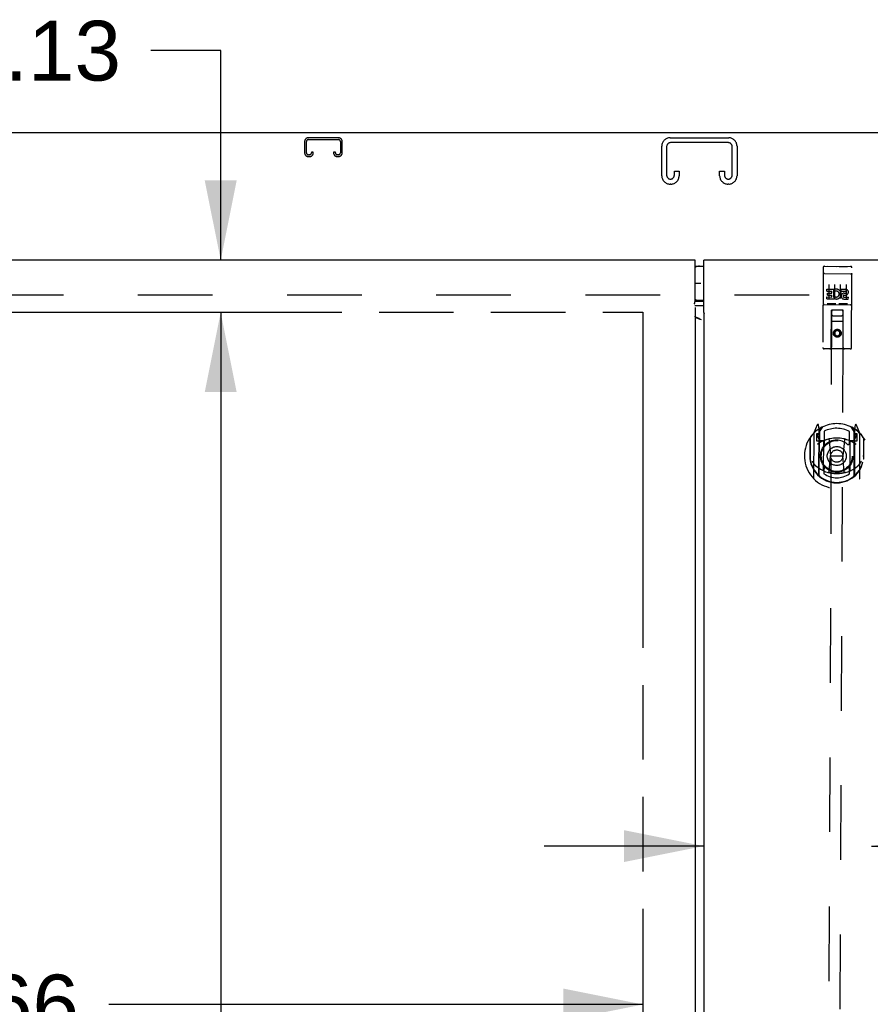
# Model space of a CAD drawing. Header units: inches. Extents: x 0 to 293, y 0 to 190.
# Tile 21 of 22: x 233 to 252, y 115 to 136. Entities that reach past the tile are written whole.
import ezdxf

# ---------------------------------------------------------------- set-up
doc = ezdxf.new("R2010")
doc.units = ezdxf.units.IN
doc.header["$LTSCALE"] = 16.117381
doc.header["$MEASUREMENT"] = 0
doc.linetypes.add('HIDDEN', pattern=[0.2, 0.1, -0.1])
doc.linetypes.add('PHANTOM', pattern=[0.8, 0.45, -0.05, 0.1, -0.05, 0.1, -0.05])
doc.layers.get('0').update_dxf_attribs({"linetype": 'CONTINUOUS'})
for name, color, linetype in [('02___PRT_ALL_AXES', 7, 'CONTINUOUS'), ('AVAILABLE_DOOR_SPACE', 7, 'CONTINUOUS'), ('DEFAULT_2', 8, 'HIDDEN'), ('DIMENSIONS', 7, 'CONTINUOUS'), ('GASKET', 7, 'CONTINUOUS')]:
    doc.layers.add(name, color=color, linetype=linetype)
doc.styles.get("Standard").update_dxf_attribs({"font": 'arial.ttf'})
doc.dimstyles.new('DIMSTYLE_1', dxfattribs={"dimtxt": 1.292838, "dimasz": 1.723784, "dimexe": 0.09, "dimexo": 0.07, "dimgap": 0.0375, "dimtad": 0, "dimtih": 1, "dimtoh": 1, "dimzin": 4, "dimdsep": 46, "dimtxsty": 'Standard', "dimblk": '_FILLED', "dimblk1": '_FILLED', "dimblk2": '_FILLED', "dimcen": 0.09, "dimazin": 1, "dimtfac": 1, "dimtdec": 3, "dimtofl": 0, "dimtmove": 0, "dimatfit": 3, "dimldrblk": '_FILLED', "dimfxl": 1, "dimtolj": 1, "dimtzin": 4, "dimarcsym": 0})

# ---------------------------------------------------------------- blocks, each defined once
blk = doc.blocks.new('_FILLED')
at = {"color": 0, "linetype": 'ByBlock'}
blk.add_solid([(0, 0), (-1, 0.2), (-1, -0.2)], dxfattribs=at)
blk = doc.blocks.new('*D21')
at = {"layer": 'DIMENSIONS', "color": 2, "linetype": 'Continuous'}
for p, q in [((237.755, 129.499), (237.755, 100.667)), ((237.755, 69.249), (237.755, 96.142))]:
    blk.add_line(p, q, dxfattribs=at)
at = {"layer": 'DIMENSIONS', "color": 2, "linetype": 'Continuous', "xscale": 1.7237841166, "yscale": 1.7237841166, "zscale": 1.7237841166}
for p, rotation in [((237.755, 129.499), 90), ((237.755, 69.249), 270)]:
    blk.add_blockref('_FILLED', p, dxfattribs=dict(at, rotation=rotation))
at = {"layer": 'DIMENSIONS', "color": 2, "linetype": 'Continuous', "insert": (237.755, 100.021), "char_height": 1.2928, "width": 4.51772, "attachment_point": 2, "line_spacing_factor": 0.9}
blk.add_mtext('60.25\\Ptyp.', dxfattribs=at)
blk = doc.blocks.new('*D22')
at = {"layer": 'DIMENSIONS', "color": 2, "linetype": 'Continuous'}
for p, q in [((248.194, 117.959), (244.746, 117.959)), ((251.819, 117.959), (254.794, 117.959))]:
    blk.add_line(p, q, dxfattribs=at)
at = {"layer": 'DIMENSIONS', "color": 2, "linetype": 'Continuous', "xscale": 1.7237841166, "yscale": 1.7237841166, "zscale": 1.7237841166}
blk.add_blockref('_FILLED', (248.194, 117.959), dxfattribs=at)
at = {"layer": 'DIMENSIONS', "color": 2, "linetype": 'Continuous', "xscale": 1.7237841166, "yscale": 1.7237841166, "zscale": 1.7237841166, "rotation": 180}
blk.add_blockref('_FILLED', (251.819, 117.959), dxfattribs=at)
at = {"layer": 'DIMENSIONS', "color": 2, "linetype": 'Continuous', "insert": (255.44, 118.606), "char_height": 1.2928, "width": 3.51325, "attachment_point": 1, "line_spacing_factor": 0.9}
blk.add_mtext('3.63', dxfattribs=at)
blk = doc.blocks.new('*D26')
at = {"layer": 'DIMENSIONS', "color": 2, "linetype": 'Continuous'}
for p, q in [((220.225, 114.535), (229.527, 114.535)), ((246.881, 114.535), (235.338, 114.535))]:
    blk.add_line(p, q, dxfattribs=at)
at = {"layer": 'DIMENSIONS', "color": 2, "linetype": 'Continuous', "xscale": 1.7237841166, "yscale": 1.7237841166, "zscale": 1.7237841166, "rotation": 180}
blk.add_blockref('_FILLED', (220.225, 114.535), dxfattribs=at)
at = {"layer": 'DIMENSIONS', "color": 2, "linetype": 'Continuous', "xscale": 1.7237841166, "yscale": 1.7237841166, "zscale": 1.7237841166}
blk.add_blockref('_FILLED', (246.881, 114.535), dxfattribs=at)
at = {"layer": 'DIMENSIONS', "color": 2, "linetype": 'Continuous', "insert": (232.433, 115.181), "char_height": 1.2928, "width": 4.51772, "attachment_point": 2, "line_spacing_factor": 0.9}
blk.add_mtext('26.66', dxfattribs=at)
blk = doc.blocks.new('*D29')
at = {"layer": 'DIMENSIONS', "color": 2, "linetype": 'Continuous'}
for p, q in [((237.755, 135.154), (236.247, 135.154)), ((237.755, 130.624), (237.755, 135.154)), ((237.755, 129.499), (237.755, 126.052))]:
    blk.add_line(p, q, dxfattribs=at)
at = {"layer": 'DIMENSIONS', "color": 2, "linetype": 'Continuous', "xscale": 1.7237841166, "yscale": 1.7237841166, "zscale": 1.7237841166}
for p, rotation in [((237.755, 130.624), 270), ((237.755, 129.499), 90)]:
    blk.add_blockref('_FILLED', p, dxfattribs=dict(at, rotation=rotation))
at = {"layer": 'DIMENSIONS', "color": 2, "linetype": 'Continuous', "insert": (235.6, 135.8), "char_height": 1.2928, "width": 3.51325, "attachment_point": 3, "line_spacing_factor": 0.9}
blk.add_mtext('1.13', dxfattribs=at)

msp = doc.modelspace()

# ---------------------------------------------------------------- linework, layer by layer
at = {"color": 3, "linetype": 'Continuous'}
for p, q in [((278.048, 133.374), (218.152, 133.374)), ((248.006, 130.624), (218.475, 130.624)), ((248.006, 129.734), (248.006, 130.624)), ((248.194, 129.524), (248.194, 130.624)), ((277.725, 130.624), (248.194, 130.624)), ((248.194, 129.639), (248.03, 129.639)), ((248.006, 129.6), (248.006, 69.149)), ((248.194, 129.465), (248.194, 69.283)), ((248.201, 129.465), (248.194, 129.465)), ((248.201, 129.465), (248.204, 129.47)), ((248.092, 129.355), (248.1, 129.359)), ((248.1, 129.352), (248.108, 129.355))]:
    msp.add_line(p, q, dxfattribs=at)
at = {"color": 7, "linetype": 'Continuous'}
for p, q in [((248.006, 130.494), (248.194, 130.494)), ((248.194, 129.754), (248.006, 129.754)), ((248.006, 129.737), (248.009, 129.737)), ((248.03, 129.738), (248.194, 129.738)), ((248.073, 129.362), (248.079, 129.368)), ((248.113, 129.347), (248.121, 129.349))]:
    msp.add_line(p, q, dxfattribs=at)
at = {"color": 3, "linetype": 'Continuous'}
for points in [[(247.997, 129.679), (247.995, 129.682), (247.994, 129.683), (247.994, 129.684), (247.993, 129.684), (247.993, 129.685), (247.993, 129.685), (247.993, 129.686), (247.994, 129.686), (247.994, 129.687), (247.995, 129.688), (247.995, 129.688), (247.996, 129.69), (247.996, 129.691), (247.997, 129.692), (247.998, 129.694), (247.999, 129.696), (247.999, 129.698), (248, 129.7), (248.001, 129.703), (248.002, 129.706), (248.002, 129.709), (248.003, 129.712), (248.004, 129.716), (248.004, 129.72), (248.005, 129.725), (248.006, 129.729), (248.006, 129.734)], [(248, 129.676), (247.998, 129.678), (247.997, 129.679)], [(248.03, 129.639), (248.024, 129.639), (248.019, 129.639), (248.014, 129.638), (248.009, 129.638), (248.005, 129.637)], [(248.019, 129.39), (248.015, 129.393), (248.012, 129.397), (248.01, 129.4), (248.008, 129.404), (248.007, 129.407), (248.006, 129.411)], [(248.206, 129.476), (248.206, 129.478), (248.205, 129.478), (248.205, 129.479), (248.204, 129.48), (248.203, 129.482), (248.203, 129.483), (248.202, 129.485), (248.201, 129.486), (248.201, 129.488), (248.2, 129.49), (248.199, 129.493), (248.199, 129.495), (248.198, 129.498), (248.198, 129.501), (248.197, 129.503), (248.196, 129.506), (248.196, 129.509), (248.195, 129.512), (248.195, 129.516), (248.194, 129.52), (248.194, 129.524)], [(248.204, 129.47), (248.205, 129.472), (248.206, 129.473), (248.207, 129.473), (248.207, 129.474), (248.207, 129.474), (248.207, 129.475), (248.207, 129.475), (248.207, 129.476), (248.206, 129.476)], [(248.149, 129.335), (248.131, 129.344), (248.113, 129.353), (248.094, 129.361), (248.076, 129.369), (248.058, 129.377), (248.04, 129.384), (248.022, 129.39), (248.019, 129.391)], [(248.149, 129.335), (248.129, 129.342), (248.119, 129.346), (248.109, 129.349), (248.099, 129.352), (248.09, 129.356), (248.081, 129.359), (248.072, 129.363), (248.064, 129.366), (248.056, 129.37), (248.048, 129.373), (248.041, 129.376), (248.035, 129.38), (248.029, 129.383), (248.024, 129.387), (248.019, 129.39)]]:
    msp.add_lwpolyline(points, dxfattribs=at)
at = {"color": 7, "linetype": 'Continuous'}
msp.add_lwpolyline([(248.009, 129.737), (248.014, 129.738), (248.019, 129.738), (248.024, 129.738), (248.03, 129.738)], dxfattribs=at)
for centre, start, end in [((248.104, 130.314), 90, 122.8107), ((248.104, 129.934), 237.1893, 270)]:
    msp.add_arc(centre, 0.18, start, end, dxfattribs=at)
at = {"layer": '02___PRT_ALL_AXES', "color": 8, "linetype": 'HIDDEN'}
for p, q in [((250.803, 130.492), (251.368, 130.49)), ((250.851, 129.957), (250.852, 129.999)), ((250.851, 129.957), (250.965, 129.957)), ((250.852, 129.999), (251.008, 129.999)), ((250.872, 129.872), (250.872, 129.915)), ((250.872, 129.915), (250.965, 129.914)), ((250.872, 129.872), (250.965, 129.872)), ((250.964, 129.828), (250.965, 129.872)), ((250.965, 129.914), (250.965, 129.957)), ((251.007, 129.821), (251.008, 129.999)), ((251.007, 129.821), (251.02, 129.84)), ((251.032, 129.951), (251.015, 129.99)), ((251.164, 129.956), (251.164, 129.998)), ((251.164, 129.998), (251.256, 129.998)), ((251.164, 129.956), (251.256, 129.955)), ((251.223, 129.871), (251.27, 129.871)), ((251.227, 129.912), (251.256, 129.912)), ((250.8, 129.664), (251.365, 129.662)), ((250.851, 129.786), (250.851, 129.829)), ((250.851, 129.829), (250.964, 129.828)), ((250.851, 129.786), (251.007, 129.786)), ((251.007, 129.786), (251.007, 129.798)), ((251.01, 129.796), (251.007, 129.798)), ((251.227, 129.827), (251.32, 129.827)), ((251.227, 129.785), (251.319, 129.784)), ((251.319, 129.784), (251.32, 129.827))]:
    msp.add_line(p, q, dxfattribs=at)
msp.add_circle((251.08, 129.046), 0.085, dxfattribs=at)
for centre, radius, start, end in [((251.057, 129.892), 0.107, 244.0335, 113.1726), ((251.057, 129.892), 0.0639, 234.6594, 113.1725), ((251.227, 129.848), 0.0635, 89.7699, 269.7699), ((251.227, 129.849), 0.0219, 100.0769, 269.7699), ((251.256, 129.933), 0.0644, 282.0694, 89.8474), ((251.256, 129.933), 0.0219, 269.671, 89.7699)]:
    msp.add_arc(centre, radius, start, end, dxfattribs=at)
at = {"layer": 'AVAILABLE_DOOR_SPACE', "color": 4, "linetype": 'PHANTOM'}
for p, q in [((220.225, 129.499), (246.881, 129.499)), ((246.881, 129.499), (246.881, 69.249))]:
    msp.add_line(p, q, dxfattribs=at)
at = {"layer": 'DEFAULT_2', "color": 8, "linetype": 'HIDDEN'}
for p, q in [((240.301, 133.27), (239.649, 133.27)), ((247.468, 133.27), (248.733, 133.27)), ((239.569, 133.19), (239.569, 132.944)), ((239.609, 132.944), (239.609, 133.19)), ((239.649, 133.23), (240.301, 133.23)), ((240.341, 133.19), (240.341, 132.944)), ((240.381, 132.944), (240.381, 133.19)), ((247.288, 132.45), (247.288, 133.09)), ((247.392, 133.076), (247.392, 132.464)), ((248.719, 133.166), (247.482, 133.166)), ((248.809, 132.464), (248.809, 133.076)), ((248.913, 133.09), (248.913, 132.45)), ((239.676, 132.904), (239.649, 132.904)), ((239.649, 132.864), (239.676, 132.864)), ((239.716, 132.958), (239.716, 132.944)), ((239.756, 132.958), (239.716, 132.958)), ((239.756, 132.944), (239.756, 132.958)), ((240.194, 132.958), (240.194, 132.944)), ((240.234, 132.958), (240.194, 132.958)), ((240.234, 132.944), (240.234, 132.958)), ((240.301, 132.904), (240.274, 132.904)), ((240.274, 132.864), (240.301, 132.864)), ((247.559, 132.464), (247.559, 132.552)), ((247.559, 132.552), (247.663, 132.552)), ((247.663, 132.552), (247.663, 132.45)), ((248.538, 132.45), (248.538, 132.552)), ((248.538, 132.552), (248.642, 132.552)), ((248.642, 132.552), (248.642, 132.464)), ((247.483, 132.27), (247.468, 132.27)), ((248.733, 132.27), (248.718, 132.27)), ((250.868, 130.492), (251.053, 130.491)), ((251.118, 130.491), (251.303, 130.49)), ((250.773, 130.463), (250.766, 128.738)), ((250.789, 130.334), (250.788, 130.334)), ((250.79, 130.334), (250.789, 130.334)), ((250.79, 130.334), (250.79, 130.334)), ((250.791, 130.334), (250.79, 130.334)), ((250.792, 130.334), (250.791, 130.334)), ((250.793, 130.334), (250.792, 130.334)), ((250.793, 130.334), (250.793, 130.334)), ((250.794, 130.334), (250.793, 130.334)), ((250.795, 130.334), (250.794, 130.334)), ((250.796, 130.334), (250.795, 130.334)), ((250.797, 130.334), (250.796, 130.334)), ((250.798, 130.334), (250.797, 130.334)), ((250.798, 130.334), (250.798, 130.334)), ((250.799, 130.334), (250.798, 130.334)), ((250.8, 130.334), (250.799, 130.334)), ((250.801, 130.334), (250.8, 130.334)), ((250.802, 130.334), (250.801, 130.334)), ((250.802, 130.334), (251.367, 130.332)), ((251.367, 130.332), (251.368, 130.332)), ((251.368, 130.332), (251.369, 130.332)), ((251.369, 130.332), (251.37, 130.332)), ((251.37, 130.332), (251.371, 130.332)), ((251.371, 130.332), (251.371, 130.332)), ((251.371, 130.332), (251.372, 130.332)), ((251.372, 130.332), (251.373, 130.332)), ((251.373, 130.332), (251.374, 130.332)), ((251.374, 130.332), (251.375, 130.332)), ((251.375, 130.332), (251.375, 130.332)), ((251.375, 130.332), (251.376, 130.332)), ((251.376, 130.332), (251.377, 130.332)), ((251.377, 130.332), (251.378, 130.332)), ((251.378, 130.332), (251.379, 130.332)), ((251.379, 130.332), (251.379, 130.332)), ((251.379, 130.332), (251.38, 130.331)), ((251.391, 128.735), (251.398, 130.46)), ((250.896, 130.101), (250.895, 129.795)), ((251.021, 130.1), (251.02, 129.794)), ((251.146, 130.1), (251.145, 129.794)), ((251.271, 130.099), (251.27, 129.793)), ((219.85, 129.874), (276.35, 129.874)), ((250.8, 129.664), (251.365, 129.662)), ((251.043, 129.679), (250.871, 129.68)), ((251.293, 129.678), (251.121, 129.679)), ((250.957, 129.547), (250.844, 101.545)), ((250.948, 128.737), (250.955, 129.547)), ((250.957, 129.547), (250.955, 129.547)), ((251.207, 129.546), (250.957, 129.547)), ((250.996, 129.422), (251.166, 129.421)), ((251.094, 101.544), (251.207, 129.546)), ((251.208, 129.546), (251.207, 129.546)), ((251.208, 128.736), (251.208, 129.546)), ((251.208, 129.296), (250.953, 129.297)), ((251.08, 129.118), (251.017, 129.082)), ((251.017, 129.082), (251.017, 129.01)), ((251.017, 129.082), (251.027, 129.077)), ((251.017, 129.01), (251.027, 129.016)), ((251.017, 129.01), (251.079, 128.974)), ((251.08, 129.107), (251.027, 129.077)), ((251.027, 129.077), (251.027, 129.016)), ((251.027, 129.016), (251.079, 128.985)), ((251.079, 128.985), (251.132, 129.016)), ((251.079, 128.974), (251.142, 129.01)), ((251.079, 128.974), (251.079, 128.985)), ((251.08, 129.118), (251.08, 129.107)), ((251.142, 129.082), (251.08, 129.118)), ((251.132, 129.076), (251.08, 129.107)), ((251.142, 129.082), (251.132, 129.076)), ((251.132, 129.016), (251.132, 129.076)), ((251.142, 129.01), (251.132, 129.016)), ((251.142, 129.01), (251.142, 129.082)), ((251.361, 128.705), (250.796, 128.707)), ((250.571, 126.878), (250.567, 125.911)), ((250.646, 127.064), (250.575, 126.889)), ((250.628, 126.873), (250.628, 126.723)), ((250.688, 126.873), (250.628, 126.873)), ((250.696, 126.853), (250.641, 126.853)), ((250.668, 126.964), (250.667, 126.964)), ((250.667, 126.964), (250.667, 126.964)), ((250.667, 126.964), (250.667, 126.964)), ((250.689, 126.98), (250.675, 127.061)), ((250.685, 125.964), (250.689, 126.98)), ((250.692, 125.969), (250.696, 126.972)), ((250.696, 126.913), (250.766, 127.022)), ((250.699, 126.947), (250.698, 126.74)), ((250.796, 126.925), (250.795, 126.672)), ((251.345, 126.67), (251.346, 126.923)), ((251.376, 127.019), (251.446, 126.91)), ((251.442, 125.966), (251.446, 126.969)), ((251.443, 126.737), (251.444, 126.944)), ((251.454, 126.977), (251.45, 125.961)), ((251.513, 126.87), (251.453, 126.87)), ((251.468, 127.058), (251.454, 126.977)), ((251.475, 126.961), (251.471, 126.964)), ((251.566, 126.885), (251.497, 127.061)), ((251.513, 126.72), (251.513, 126.87)), ((251.567, 125.907), (251.571, 126.874)), ((250.488, 126.783), (250.486, 126.395)), ((250.495, 126.786), (250.494, 126.328)), ((250.628, 126.723), (250.688, 126.723)), ((250.636, 126.846), (250.666, 126.8)), ((250.788, 126.722), (250.715, 126.722)), ((250.718, 126.72), (250.783, 126.72)), ((250.785, 126.081), (250.788, 126.712)), ((250.907, 126.737), (250.936, 126.393)), ((251.233, 126.736), (251.201, 126.392)), ((251.353, 126.71), (251.35, 126.078)), ((251.425, 126.719), (251.353, 126.719)), ((251.357, 126.717), (251.423, 126.717)), ((251.501, 126.85), (251.446, 126.85)), ((251.453, 126.72), (251.513, 126.72)), ((251.475, 126.796), (251.505, 126.842)), ((251.645, 126.781), (251.644, 126.324)), ((251.651, 126.39), (251.653, 126.778)), ((250.486, 126.395), (250.501, 126.395)), ((250.494, 126.328), (250.494, 126.326)), ((250.905, 126.054), (250.936, 126.393)), ((250.936, 126.393), (251.201, 126.392)), ((251.23, 126.053), (251.201, 126.392)), ((251.651, 126.39), (251.636, 126.39)), ((251.644, 126.324), (251.643, 126.321)), ((250.793, 126.111), (250.792, 126.008)), ((251.342, 126.006), (251.343, 126.109))]:
    msp.add_line(p, q, dxfattribs=at)
for points in [[(250.788, 130.334), (250.788, 130.334), (250.787, 130.334), (250.787, 130.333), (250.787, 130.333), (250.786, 130.333), (250.786, 130.333), (250.786, 130.333), (250.785, 130.333), (250.785, 130.333), (250.784, 130.333), (250.784, 130.333), (250.784, 130.333), (250.783, 130.333), (250.783, 130.333), (250.783, 130.333), (250.783, 130.333), (250.782, 130.333), (250.782, 130.333), (250.782, 130.333), (250.781, 130.332), (250.781, 130.332), (250.781, 130.332), (250.78, 130.332), (250.78, 130.332), (250.78, 130.332), (250.78, 130.332), (250.779, 130.332), (250.779, 130.332), (250.779, 130.332), (250.778, 130.332), (250.778, 130.332), (250.778, 130.332), (250.778, 130.331), (250.777, 130.331), (250.777, 130.331), (250.777, 130.331), (250.777, 130.331), (250.777, 130.331), (250.776, 130.331), (250.776, 130.331), (250.776, 130.331), (250.776, 130.331), (250.776, 130.331), (250.775, 130.33), (250.775, 130.33), (250.775, 130.33), (250.775, 130.33), (250.775, 130.33), (250.774, 130.33), (250.774, 130.33), (250.774, 130.33), (250.774, 130.33), (250.774, 130.33), (250.774, 130.33), (250.774, 130.329), (250.773, 130.329), (250.773, 130.329), (250.773, 130.329), (250.773, 130.329), (250.773, 130.329), (250.773, 130.329), (250.773, 130.329), (250.773, 130.329), (250.773, 130.329), (250.773, 130.328), (250.773, 130.328), (250.772, 130.328), (250.772, 130.328), (250.772, 130.328), (250.772, 130.328), (250.772, 130.328), (250.772, 130.328), (250.772, 130.328), (250.772, 130.327), (250.772, 130.327), (250.772, 130.327), (250.772, 130.327)], [(251.38, 130.331), (251.381, 130.331), (251.381, 130.331), (251.382, 130.331), (251.382, 130.331), (251.382, 130.331), (251.383, 130.331), (251.383, 130.331), (251.384, 130.331), (251.384, 130.331), (251.384, 130.331), (251.385, 130.331), (251.385, 130.331), (251.385, 130.331), (251.386, 130.331), (251.386, 130.331), (251.386, 130.33), (251.387, 130.33), (251.387, 130.33), (251.387, 130.33), (251.387, 130.33), (251.388, 130.33), (251.388, 130.33), (251.388, 130.33), (251.389, 130.33), (251.389, 130.33), (251.389, 130.33), (251.39, 130.33), (251.39, 130.33), (251.39, 130.329), (251.39, 130.329), (251.391, 130.329), (251.391, 130.329), (251.391, 130.329), (251.391, 130.329), (251.392, 130.329), (251.392, 130.329), (251.392, 130.329), (251.392, 130.329), (251.393, 130.329), (251.393, 130.329), (251.393, 130.328), (251.393, 130.328), (251.393, 130.328), (251.394, 130.328), (251.394, 130.328), (251.394, 130.328), (251.394, 130.328), (251.394, 130.328), (251.395, 130.328), (251.395, 130.328), (251.395, 130.327), (251.395, 130.327), (251.395, 130.327), (251.395, 130.327), (251.395, 130.327), (251.396, 130.327), (251.396, 130.327), (251.396, 130.327), (251.396, 130.327), (251.396, 130.327), (251.396, 130.327), (251.396, 130.326), (251.396, 130.326), (251.397, 130.326), (251.397, 130.326), (251.397, 130.326), (251.397, 130.326), (251.397, 130.326), (251.397, 130.326), (251.397, 130.326), (251.397, 130.325), (251.397, 130.325), (251.397, 130.325), (251.397, 130.325), (251.397, 130.325), (251.397, 130.325), (251.397, 130.325), (251.397, 130.325), (251.397, 130.325)], [(250.871, 129.68), (250.871, 129.68), (250.871, 129.68), (250.871, 129.68), (250.87, 129.68), (250.87, 129.68), (250.87, 129.68), (250.87, 129.68), (250.87, 129.68), (250.869, 129.68), (250.869, 129.68), (250.869, 129.68), (250.869, 129.68), (250.869, 129.68), (250.868, 129.68), (250.868, 129.68), (250.868, 129.68), (250.868, 129.68), (250.868, 129.68), (250.868, 129.68), (250.868, 129.68), (250.867, 129.681), (250.867, 129.681), (250.867, 129.681), (250.867, 129.681), (250.867, 129.681), (250.867, 129.681), (250.867, 129.681), (250.866, 129.681), (250.866, 129.681), (250.866, 129.681), (250.866, 129.681), (250.866, 129.681), (250.866, 129.681), (250.866, 129.681), (250.866, 129.681), (250.866, 129.681), (250.865, 129.681), (250.865, 129.681), (250.865, 129.681), (250.865, 129.681), (250.865, 129.681), (250.865, 129.681), (250.865, 129.681), (250.865, 129.681), (250.865, 129.681), (250.865, 129.681)], [(251.05, 129.681), (251.049, 129.681), (251.049, 129.681), (251.049, 129.681), (251.049, 129.681), (251.049, 129.68), (251.049, 129.68), (251.049, 129.68), (251.049, 129.68), (251.049, 129.68), (251.049, 129.68), (251.049, 129.68), (251.048, 129.68), (251.048, 129.68), (251.048, 129.68), (251.048, 129.68), (251.048, 129.68), (251.048, 129.68), (251.048, 129.68), (251.048, 129.68), (251.047, 129.68), (251.047, 129.68), (251.047, 129.68), (251.047, 129.68), (251.047, 129.68), (251.047, 129.68), (251.047, 129.68), (251.046, 129.68), (251.046, 129.68), (251.046, 129.68), (251.046, 129.68), (251.046, 129.68), (251.046, 129.68), (251.045, 129.68), (251.045, 129.68), (251.045, 129.68), (251.045, 129.68), (251.045, 129.68), (251.045, 129.68), (251.044, 129.679), (251.044, 129.679), (251.044, 129.679), (251.044, 129.679), (251.044, 129.679), (251.043, 129.679), (251.043, 129.679)], [(251.121, 129.679), (251.121, 129.679), (251.121, 129.679), (251.121, 129.679), (251.12, 129.679), (251.12, 129.679), (251.12, 129.679), (251.12, 129.679), (251.12, 129.679), (251.119, 129.679), (251.119, 129.679), (251.119, 129.679), (251.119, 129.679), (251.119, 129.679), (251.118, 129.679), (251.118, 129.679), (251.118, 129.679), (251.118, 129.679), (251.118, 129.679), (251.118, 129.679), (251.118, 129.679), (251.117, 129.679), (251.117, 129.679), (251.117, 129.68), (251.117, 129.68), (251.117, 129.68), (251.117, 129.68), (251.117, 129.68), (251.116, 129.68), (251.116, 129.68), (251.116, 129.68), (251.116, 129.68), (251.116, 129.68), (251.116, 129.68), (251.116, 129.68), (251.116, 129.68), (251.116, 129.68), (251.115, 129.68), (251.115, 129.68), (251.115, 129.68), (251.115, 129.68), (251.115, 129.68), (251.115, 129.68), (251.115, 129.68), (251.115, 129.68), (251.115, 129.68), (251.115, 129.68)], [(251.3, 129.68), (251.299, 129.68), (251.299, 129.68), (251.299, 129.68), (251.299, 129.679), (251.299, 129.679), (251.299, 129.679), (251.299, 129.679), (251.299, 129.679), (251.299, 129.679), (251.299, 129.679), (251.299, 129.679), (251.298, 129.679), (251.298, 129.679), (251.298, 129.679), (251.298, 129.679), (251.298, 129.679), (251.298, 129.679), (251.298, 129.679), (251.298, 129.679), (251.297, 129.679), (251.297, 129.679), (251.297, 129.679), (251.297, 129.679), (251.297, 129.679), (251.297, 129.679), (251.297, 129.679), (251.296, 129.679), (251.296, 129.679), (251.296, 129.679), (251.296, 129.679), (251.296, 129.679), (251.296, 129.679), (251.295, 129.679), (251.295, 129.679), (251.295, 129.679), (251.295, 129.679), (251.295, 129.679), (251.295, 129.679), (251.294, 129.678), (251.294, 129.678), (251.294, 129.678), (251.294, 129.678), (251.294, 129.678), (251.293, 129.678), (251.293, 129.678)], [(250.536, 126.281), (250.539, 126.276), (250.542, 126.271), (250.545, 126.266), (250.548, 126.262), (250.551, 126.257), (250.553, 126.253), (250.556, 126.249), (250.559, 126.245), (250.561, 126.241), (250.564, 126.238), (250.566, 126.234), (250.568, 126.231), (250.571, 126.228), (250.573, 126.224), (250.575, 126.221), (250.577, 126.219), (250.58, 126.216), (250.582, 126.213), (250.584, 126.211), (250.586, 126.208), (250.588, 126.206), (250.59, 126.203), (250.592, 126.201), (250.594, 126.199), (250.595, 126.197), (250.597, 126.195), (250.599, 126.193), (250.601, 126.192), (250.603, 126.19), (250.604, 126.188), (250.606, 126.187), (250.608, 126.185), (250.609, 126.184), (250.611, 126.182), (250.612, 126.181), (250.614, 126.179)], [(251.522, 126.176), (251.524, 126.177), (251.525, 126.178), (251.527, 126.18), (251.529, 126.181), (251.53, 126.183), (251.532, 126.184), (251.534, 126.186), (251.535, 126.188), (251.537, 126.19), (251.539, 126.191), (251.541, 126.193), (251.543, 126.195), (251.544, 126.197), (251.546, 126.2), (251.548, 126.202), (251.55, 126.204), (251.552, 126.207), (251.555, 126.209), (251.557, 126.212), (251.559, 126.215), (251.561, 126.217), (251.563, 126.22), (251.566, 126.223), (251.568, 126.227), (251.57, 126.23), (251.573, 126.233), (251.575, 126.237), (251.578, 126.241), (251.581, 126.245), (251.583, 126.249), (251.586, 126.253), (251.589, 126.257), (251.592, 126.262), (251.595, 126.267), (251.598, 126.272), (251.601, 126.277)], [(251.255, 126.035), (251.25, 126.034), (251.245, 126.032), (251.239, 126.031), (251.234, 126.03), (251.228, 126.028), (251.223, 126.027), (251.217, 126.026), (251.212, 126.025), (251.206, 126.024), (251.201, 126.022), (251.195, 126.021), (251.19, 126.02), (251.184, 126.02), (251.179, 126.019), (251.173, 126.018), (251.168, 126.017), (251.162, 126.016), (251.157, 126.016), (251.151, 126.015), (251.146, 126.014), (251.14, 126.014), (251.134, 126.013), (251.129, 126.013), (251.123, 126.012), (251.118, 126.012), (251.112, 126.011), (251.106, 126.011), (251.101, 126.011), (251.095, 126.011), (251.09, 126.01), (251.084, 126.01), (251.079, 126.01), (251.073, 126.01), (251.067, 126.01), (251.062, 126.01), (251.056, 126.01), (251.051, 126.01), (251.045, 126.011), (251.039, 126.011), (251.034, 126.011), (251.028, 126.011), (251.023, 126.012), (251.017, 126.012), (251.011, 126.013), (251.006, 126.013), (251, 126.014), (250.995, 126.014), (250.989, 126.015), (250.984, 126.016), (250.978, 126.016), (250.973, 126.017), (250.967, 126.018), (250.961, 126.019), (250.956, 126.02), (250.95, 126.02), (250.945, 126.021), (250.939, 126.022), (250.934, 126.024), (250.928, 126.025), (250.923, 126.026), (250.917, 126.027), (250.912, 126.028), (250.907, 126.03), (250.901, 126.031), (250.896, 126.032), (250.89, 126.034), (250.885, 126.035), (250.879, 126.037)]]:
    msp.add_lwpolyline(points, dxfattribs=at)
for centre, radius in [((251.08, 129.046), 0.0845), ((251.069, 126.391), 0.35), ((251.069, 126.391), 0.335), ((251.069, 126.391), 0.205), ((251.069, 126.391), 0.133)]:
    msp.add_circle(centre, radius, dxfattribs=at)
for centre, radius, start, end in [((239.649, 133.19), 0.08, 90, 180), ((240.301, 133.19), 0.08, 0, 90), ((247.468, 133.09), 0.18, 90, 180), ((248.733, 133.09), 0.18, 0, 90), ((239.649, 133.19), 0.04, 90, 180), ((240.301, 133.19), 0.04, 0, 90), ((247.482, 133.076), 0.09, 90, 180), ((248.719, 133.076), 0.09, 0, 90), ((239.649, 132.944), 0.08, 180, 270), ((239.649, 132.944), 0.04, 180, 270), ((239.676, 132.944), 0.08, 270, 360), ((239.676, 132.944), 0.04, 270, 360), ((240.274, 132.944), 0.08, 180, 270), ((240.274, 132.944), 0.04, 180, 270), ((240.301, 132.944), 0.08, 270, 360), ((240.301, 132.944), 0.04, 270, 360), ((247.468, 132.45), 0.18, 180, 270), ((247.482, 132.464), 0.09, 180, 265.8584), ((247.469, 132.464), 0.09, 274.1416, 360), ((247.483, 132.45), 0.18, 270, 360), ((248.718, 132.45), 0.18, 180, 270), ((248.732, 132.464), 0.09, 180, 265.8584), ((248.719, 132.464), 0.09, 274.1416, 360), ((248.733, 132.45), 0.18, 270, 360), ((250.803, 130.462), 0.03, 89.7699, 179.7699), ((251.368, 130.46), 0.03, 359.7699, 89.7699), ((250.799, 129.634), 0.03, 89.7699, 179.7699), ((251.364, 129.632), 0.03, 359.7699, 89.7699), ((250.996, 129.507), 0.04, 89.7699, 179.7699), ((250.996, 129.462), 0.04, 179.7699, 269.7699), ((251.166, 129.461), 0.04, 269.7699, 359.7699), ((251.166, 129.506), 0.04, 359.7699, 89.7699), ((250.796, 128.737), 0.03, 179.7699, 269.7699), ((250.918, 128.737), 0.03, 269.7699, 359.7699), ((251.238, 128.736), 0.03, 179.7699, 269.7699), ((251.361, 128.735), 0.03, 269.7699, 359.7699), ((251.069, 126.391), 0.7, 35.066, 144.4738), ((250.66, 127.059), 0.015, 9.7699, 157.9658), ((251.483, 127.055), 0.015, 21.574, 169.7699), ((251.069, 126.393), 0.7, 125.2825, 54.2573), ((250.586, 126.878), 0.015, 134.8447, 179.7699), ((250.641, 126.848), 0.005, 89.7699, 212.4491), ((250.676, 126.948), 0.02, 359.7699, 125.2825), ((250.679, 126.948), 0.02, 359.7699, 125.0242), ((250.716, 126.972), 0.02, 121.2387, 179.7691), ((251.069, 126.391), 0.6, 62.4903, 117.0495), ((251.426, 126.969), 0.02, 359.7699, 58.2994), ((251.464, 126.944), 0.02, 54.5156, 179.7699), ((251.466, 126.945), 0.02, 54.2573, 179.7699), ((251.556, 126.874), 0.015, 359.7699, 44.6951), ((250.515, 126.786), 0.02, 144.4738, 179.7699), ((251.068, 126.08), 0.7, 53.0018, 126.538), ((250.507, 126.699), 0.188, 359.7699, 32.4491), ((250.715, 126.742), 0.02, 179.7699, 269.7699), ((250.718, 126.74), 0.02, 179.7699, 269.7699), ((250.784, 126.74), 0.02, 269.7699, 293.2339), ((250.803, 126.712), 0.015, 112.7562, 179.7699), ((251.068, 126.078), 0.7, 66.3059, 113.2339), ((250.825, 126.672), 0.03, 179.7699, 310.896), ((251.069, 126.391), 0.343, 48.6438, 130.896), ((250.887, 126.736), 0.02, 4.8495, 105.383), ((251.253, 126.734), 0.02, 74.1568, 174.6903), ((251.315, 126.67), 0.03, 228.6438, 359.7699), ((251.338, 126.71), 0.015, 359.7699, 66.7836), ((251.357, 126.737), 0.02, 246.3059, 269.7699), ((251.423, 126.737), 0.02, 269.7699, 359.7699), ((251.425, 126.739), 0.02, 269.7699, 359.7699), ((251.633, 126.694), 0.188, 147.0907, 179.7699), ((251.501, 126.845), 0.005, 327.0907, 89.7699), ((251.625, 126.781), 0.02, 359.7699, 35.066), ((251.069, 126.395), 0.583, 180.0163, 359.5235), ((250.514, 126.328), 0.02, 179.7699, 187.4321), ((251.069, 126.401), 0.58, 187.4321, 352.1077), ((251.624, 126.324), 0.02, 352.1077, 359.7699), ((251.07, 126.71), 0.7, 229.2989, 310.2409), ((250.8, 126.081), 0.015, 179.7699, 246.7836), ((251.069, 126.401), 0.48, 234.816, 304.7238), ((250.823, 126.111), 0.03, 48.6438, 179.7699), ((251.069, 126.391), 0.343, 228.6438, 310.896), ((250.885, 126.056), 0.02, 254.1947, 354.6903), ((251.25, 126.054), 0.02, 184.8495, 285.3451), ((251.313, 126.109), 0.03, 359.7699, 130.896), ((251.335, 126.078), 0.015, 292.7562, 359.7699), ((250.582, 125.911), 0.015, 179.7699, 224.6951), ((250.7, 125.964), 0.015, 179.7699, 229.4112), ((250.712, 125.969), 0.02, 179.7699, 230.4293), ((251.422, 125.966), 0.02, 309.1077, 359.7683), ((251.435, 125.961), 0.015, 310.1286, 359.7699), ((251.552, 125.907), 0.015, 314.8447, 359.7699)]:
    msp.add_arc(centre, radius, start, end, dxfattribs=at)
at = {"layer": 'GASKET', "color": 40, "linetype": 'Continuous'}
msp.add_line((248.131, 130.124), (248.006, 130.124), dxfattribs=at)

# ---------------------------------------------------------------- dimensions: what is measured, and where the dimension line sits
at = {"layer": 'DIMENSIONS', "color": 2, "linetype": 'Continuous'}
dim = msp.add_linear_dim(base=(237.754942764, 129.499357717), p1=(218.495131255, 130.624357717), p2=(246.881381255, 129.499357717), angle=270, dimstyle='DIMSTYLE_1', dxfattribs=at)
dim.commit()
dim.dimension.update_dxf_attribs({"geometry": '*D29', "text_midpoint": (233.89958185, 135.146599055), "dimtype": 160})
dim = msp.add_linear_dim(base=(237.755, 129.499), p1=(220.225, 69.249), p2=(220.225, 129.499), angle=90, text='<>\\Ptyp.', dimstyle='DIMSTYLE_1', dxfattribs=at)
dim.commit()
dim.dimension.update_dxf_attribs({"geometry": '*D21', "text_midpoint": (237.755, 98.405), "dimtype": 160})
for base, p1, p2, picture, middle in [((246.881, 114.535), (220.225, 69.249), (246.881, 129.499), '*D26', (232.416, 114.528)), ((251.818881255, 117.959247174), (248.193881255, 129.233378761), (251.818881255, 100.249357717), '*D22', (257.194896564, 117.952036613))]:
    dim = msp.add_linear_dim(base=base, p1=p1, p2=p2, dimstyle='DIMSTYLE_1', dxfattribs=at)
    dim.commit()
    dim.dimension.update_dxf_attribs({"geometry": picture, "text_midpoint": middle, "dimtype": 160})

doc.saveas('drawing.dxf')
